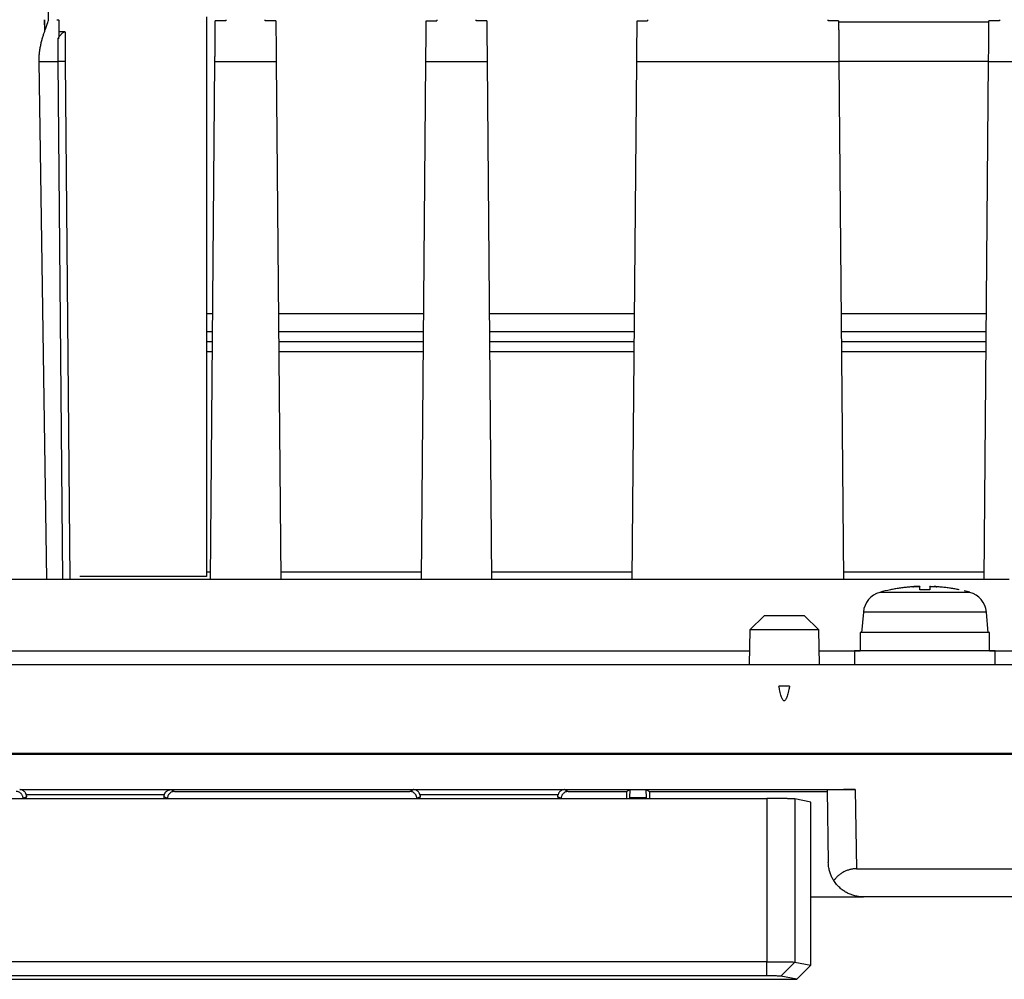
# Model space of a CAD drawing. Header units: millimetres. Extents: x 190.2 to 209.8, y 188.7 to 211.2.
# Tile 8 of 10: x 198.1 to 205.1, y 197.4 to 204.2. Entities that reach past the tile are written whole.
import ezdxf

# ---------------------------------------------------------------- set-up
doc = ezdxf.new("R2010")
doc.units = ezdxf.units.MM

msp = doc.modelspace()

# ---------------------------------------------------------------- linework, layer by layer
at = {"color": 7, "linetype": 'Continuous', "lineweight": 25}
for p, q in [((198.2668, 204.226), (198.2211, 206.8402)), ((198.2421, 204.1527), (198.24, 204.2299)), ((198.2421, 204.1527), (198.2421, 204.2299)), ((199.39, 204.2499), (199.39, 200.2699)), ((199.5287, 204.2223), (199.4537, 204.2223)), ((199.8843, 204.2223), (199.8093, 204.2223)), ((200.9537, 204.2223), (201.0287, 204.2223)), ((201.3843, 204.2223), (201.3093, 204.2223)), ((202.4537, 204.2223), (202.5267, 204.2223)), ((203.8863, 204.2223), (203.8123, 204.2223)), ((204.9556, 204.2121), (203.8864, 204.2121)), ((205.0297, 204.2223), (204.9557, 204.2223)), ((198.3856, 204.1426), (198.34, 204.1426)), ((198.3357, 204.0989), (198.344, 204.0989)), ((198.2562, 200.2499), (198.2006, 203.9325)), ((198.2006, 203.9325), (198.3369, 203.9325)), ((198.369, 200.2499), (198.3369, 203.9325)), ((198.3869, 203.9325), (198.419, 200.2499)), ((199.419, 200.2499), (199.4511, 203.9325)), ((199.4511, 203.9325), (199.8869, 203.9325)), ((199.8869, 203.9325), (199.919, 200.2499)), ((200.919, 200.2499), (200.9511, 203.9325)), ((200.9511, 203.9325), (201.3869, 203.9325)), ((201.3869, 203.9325), (201.419, 200.2499)), ((202.419, 200.2499), (202.4511, 203.9325)), ((202.4511, 203.9325), (203.8889, 203.9325)), ((203.8889, 203.9325), (203.921, 200.2499)), ((204.921, 200.2499), (204.9531, 203.9325)), ((204.9531, 203.9325), (205.3889, 203.9325)), ((199.39, 202.1399), (199.4355, 202.1399)), ((199.9025, 202.1399), (200.9355, 202.1399)), ((201.4025, 202.1399), (202.4355, 202.1399)), ((203.9045, 202.1399), (204.9375, 202.1399)), ((199.4344, 202.0099), (199.39, 202.0099)), ((200.9344, 202.0099), (199.9036, 202.0099)), ((202.4344, 202.0099), (201.4036, 202.0099)), ((204.9364, 202.0099), (203.9056, 202.0099)), ((199.39, 201.9399), (199.4337, 201.9399)), ((199.9043, 201.9399), (200.9337, 201.9399)), ((201.4043, 201.9399), (202.4337, 201.9399)), ((203.9063, 201.9399), (204.9357, 201.9399)), ((199.4331, 201.8678), (199.39, 201.8678)), ((200.9331, 201.8678), (199.9049, 201.8678)), ((202.4331, 201.8678), (201.4049, 201.8678)), ((204.9351, 201.8678), (203.9069, 201.8678)), ((199.39, 200.2699), (198.49, 200.2699)), ((199.39, 200.3029), (199.4195, 200.3029)), ((199.9185, 200.3029), (200.9195, 200.3029)), ((201.4185, 200.3029), (202.4195, 200.3029)), ((203.9205, 200.3029), (204.9215, 200.3029)), ((197.0183, 200.2499), (205.1, 200.2499)), ((203.3563, 199.99), (203.2544, 199.8899)), ((203.7456, 199.8899), (203.6437, 199.99)), ((204.0628, 200.016), (204.05, 199.8695)), ((204.95, 199.8695), (204.9372, 200.016)), ((203.2544, 199.8899), (203.25, 199.6399)), ((203.7456, 199.8899), (203.2544, 199.8899)), ((203.75, 199.6399), (203.7456, 199.8899)), ((204.04, 199.8702), (204.04, 199.7395)), ((204.96, 199.7395), (204.96, 199.8702)), ((196.7482, 199.7402), (203.2517, 199.74)), ((203.7483, 199.7399), (204.04, 199.7399)), ((204, 199.7402), (204, 199.6399)), ((204.96, 199.7399), (205.8092, 199.7399)), ((205, 199.6399), (205, 199.7402)), ((207.3544, 199.6399), (192.6456, 199.6399)), ((192.4504, 199.0117), (207.5496, 199.0117)), ((207.0503, 199.003), (192.9497, 199.003)), ((198.0625, 198.7529), (199.1375, 198.7529)), ((199.1375, 198.7529), (200.8625, 198.7529)), ((199.1375, 198.7529), (199.1634, 198.74)), ((199.1634, 198.74), (200.8366, 198.74)), ((200.8366, 198.74), (200.8625, 198.7529)), ((200.8625, 198.7529), (201.9375, 198.7529)), ((201.9375, 198.7529), (202.4048, 198.7529)), ((201.9375, 198.7529), (201.9634, 198.74)), ((201.9634, 198.74), (202.379, 198.74)), ((202.379, 198.74), (202.4048, 198.7529)), ((202.379, 198.74), (202.379, 198.6899)), ((202.4021, 198.6952), (202.4048, 198.7529)), ((202.4048, 198.7529), (202.5152, 198.7529)), ((202.5152, 198.7529), (204.0041, 198.7529)), ((202.5152, 198.7529), (202.541, 198.74)), ((202.5152, 198.7529), (202.5179, 198.6952)), ((202.541, 198.74), (203.8044, 198.74)), ((202.541, 198.74), (202.541, 198.6899)), ((203.8042, 198.7512), (203.8132, 198.2355)), ((204.0041, 198.7529), (204.0139, 198.1898)), ((196.6232, 198.6899), (203.3768, 198.6899)), ((198.1099, 198.7016), (198.0866, 198.69)), ((198.0866, 198.6899), (198.0866, 198.69)), ((198.1083, 198.6909), (198.1063, 198.6899)), ((198.1083, 198.6909), (199.0917, 198.6909)), ((199.0912, 198.7157), (198.1088, 198.7157)), ((199.1134, 198.69), (199.0901, 198.7016)), ((199.0917, 198.6909), (199.0937, 198.6899)), ((199.1134, 198.69), (199.1134, 198.6899)), ((200.9099, 198.7016), (200.8866, 198.69)), ((200.8866, 198.6899), (200.8866, 198.69)), ((200.9083, 198.6909), (200.9063, 198.6899)), ((200.9083, 198.6909), (201.8917, 198.6909)), ((201.8912, 198.7157), (200.9088, 198.7157)), ((201.9134, 198.69), (201.8901, 198.7016)), ((201.8937, 198.6899), (201.8917, 198.6909)), ((201.9134, 198.69), (201.9134, 198.6899)), ((202.5179, 198.6952), (202.4021, 198.6952)), ((203.3768, 198.6899), (203.3768, 197.528)), ((203.576, 198.6867), (203.576, 197.5264)), ((203.69, 198.6639), (203.576, 198.6867)), ((203.6895, 197.9899), (203.69, 198.6639)), ((204.0139, 198.1898), (207.0361, 198.1898)), ((203.6895, 197.5037), (203.6895, 197.9899)), ((203.6895, 197.9899), (204.0631, 197.9899)), ((207.2325, 197.9899), (204.0631, 197.9899)), ((203.3768, 197.528), (196.6232, 197.528)), ((203.3768, 197.4278), (203.3768, 197.528)), ((203.576, 197.5264), (203.4762, 197.4262)), ((203.576, 197.5264), (203.6895, 197.5037)), ((203.5891, 197.4037), (203.6895, 197.5037)), ((196.4109, 197.4037), (203.5891, 197.4037)), ((203.3768, 197.4278), (196.6232, 197.4278)), ((203.5891, 197.4037), (203.4762, 197.4262))]:
    msp.add_line(p, q, dxfattribs=at)
at = {"color": 8, "linetype": 'Continuous', "lineweight": 25}
for p, q in [((203.8888, 203.9351), (204.9532, 203.9351)), ((204.9372, 200.016), (204.0628, 200.016))]:
    msp.add_line(p, q, dxfattribs=at)
at = {"color": 7, "linetype": 'Continuous', "lineweight": 25}
for centre, radius, start, end in [((198.3619, 202.5), 1.4327, 89.0002, 90.9998), ((204.2222, 200.0021), 0.16, 105.50985, 175), ((204.5, 198.9999), 1.2, 101.76242, 105.47435), ((204.5, 198.9999), 1.2, 74.53151, 76.54162), ((204.7778, 200.0021), 0.16, 5, 74.49185)]:
    msp.add_arc(centre, radius, start, end, dxfattribs=at)
for points, knots in [([(198.2421, 204.1527), (198.2499, 204.1739), (198.2616, 204.2057), (198.2673, 204.2239), (198.2664, 204.2256), (198.2662, 204.226)], [0, 0, 0, 0, 0.616284, 0.927749, 1, 1, 1, 1]), ([(198.3262, 204.2299), (198.3282, 204.2298), (198.3321, 204.2296), (198.3381, 204.2281), (198.342, 204.2263), (198.344, 204.2255)], [0, 0, 0, 0, 0.333617, 0.666625, 1, 1, 1, 1]), ([(198.344, 204.1106), (198.344, 204.1406), (198.344, 204.1663), (198.344, 204.2055), (198.344, 204.219), (198.344, 204.2255)], [0, 0, 0, 0, 0.5, 0.5, 1, 1, 1, 1]), ([(199.4511, 203.9325), (199.4512, 203.9379), (199.4513, 203.9488), (199.4514, 203.9649), (199.4516, 203.981), (199.4517, 203.9968), (199.4518, 204.0126), (199.4521, 204.0393), (199.4524, 204.0759), (199.4528, 204.1188), (199.4531, 204.1563), (199.4533, 204.1832), (199.4535, 204.2017), (199.4536, 204.2141), (199.4536, 204.2196), (199.4537, 204.2223)], [0, 0, 0, 0, 0.040677, 0.081122, 0.121455, 0.161795, 0.202262, 0.242974, 0.371446, 0.500049, 0.628519, 0.75712, 0.838212, 0.918852, 1, 1, 1, 1]), ([(199.8843, 204.2223), (199.8843, 204.221), (199.8844, 204.2185), (199.8844, 204.2135), (199.8845, 204.2078), (199.8845, 204.2013), (199.8846, 204.194), (199.8847, 204.18), (199.8849, 204.1563), (199.8852, 204.1188), (199.8856, 204.0759), (199.886, 204.0344), (199.8863, 203.997), (199.8866, 203.965), (199.8868, 203.9433), (199.8869, 203.9325)], [0, 0, 0, 0, 0.040676, 0.08112, 0.121451, 0.161789, 0.202255, 0.242967, 0.371436, 0.500038, 0.62851, 0.757113, 0.838207, 0.918849, 1, 1, 1, 1]), ([(200.9511, 203.9325), (200.9512, 203.9379), (200.9513, 203.9488), (200.9514, 203.9649), (200.9516, 203.981), (200.9517, 203.9968), (200.9518, 204.0126), (200.9521, 204.0393), (200.9524, 204.0759), (200.9528, 204.1188), (200.9531, 204.1563), (200.9533, 204.1832), (200.9535, 204.2017), (200.9536, 204.2141), (200.9536, 204.2196), (200.9537, 204.2223)], [0, 0, 0, 0, 0.040677, 0.081122, 0.121455, 0.161795, 0.202262, 0.242974, 0.371446, 0.500049, 0.628519, 0.75712, 0.838212, 0.918852, 1, 1, 1, 1]), ([(201.3843, 204.2223), (201.3843, 204.221), (201.3844, 204.2185), (201.3844, 204.2135), (201.3845, 204.2078), (201.3845, 204.2013), (201.3846, 204.194), (201.3847, 204.18), (201.3849, 204.1563), (201.3852, 204.1188), (201.3856, 204.0759), (201.386, 204.0344), (201.3863, 203.997), (201.3866, 203.965), (201.3868, 203.9433), (201.3869, 203.9325)], [0, 0, 0, 0, 0.040676, 0.08112, 0.121451, 0.161789, 0.202255, 0.242967, 0.371436, 0.500038, 0.62851, 0.757113, 0.838207, 0.918849, 1, 1, 1, 1]), ([(202.4511, 203.9325), (202.4512, 203.9379), (202.4513, 203.9488), (202.4514, 203.9649), (202.4516, 203.981), (202.4517, 203.9968), (202.4518, 204.0126), (202.4521, 204.0393), (202.4524, 204.0759), (202.4528, 204.1188), (202.4531, 204.1563), (202.4533, 204.1832), (202.4535, 204.2017), (202.4536, 204.2141), (202.4536, 204.2196), (202.4537, 204.2223)], [0, 0, 0, 0, 0.040677, 0.0811224, 0.121455, 0.1617947, 0.2022615, 0.242974, 0.3714462, 0.5000488, 0.6285195, 0.7571205, 0.838212, 0.9188518, 1, 1, 1, 1]), ([(203.8863, 204.2223), (203.8863, 204.221), (203.8864, 204.2185), (203.8864, 204.2135), (203.8865, 204.2078), (203.8865, 204.2013), (203.8866, 204.194), (203.8867, 204.18), (203.8869, 204.1563), (203.8872, 204.1188), (203.8876, 204.0759), (203.888, 204.0344), (203.8883, 203.997), (203.8886, 203.965), (203.8888, 203.9433), (203.8889, 203.9325)], [0, 0, 0, 0, 0.040676, 0.08112, 0.121451, 0.161789, 0.202255, 0.242967, 0.371436, 0.500038, 0.62851, 0.757113, 0.838207, 0.918849, 1, 1, 1, 1]), ([(204.9531, 203.9325), (204.9532, 203.9379), (204.9533, 203.9488), (204.9534, 203.9649), (204.9536, 203.981), (204.9537, 203.9968), (204.9538, 204.0126), (204.9541, 204.0393), (204.9544, 204.0759), (204.9548, 204.1188), (204.9551, 204.1563), (204.9553, 204.1832), (204.9555, 204.2017), (204.9556, 204.2141), (204.9556, 204.2196), (204.9557, 204.2223)], [0, 0, 0, 0, 0.040677, 0.081122, 0.121455, 0.161795, 0.202262, 0.242974, 0.371446, 0.500049, 0.628519, 0.75712, 0.838212, 0.918852, 1, 1, 1, 1]), ([(198.2006, 203.9325), (198.2005, 203.9377), (198.2005, 203.9481), (198.201, 203.9636), (198.2019, 203.979), (198.2033, 203.9943), (198.2052, 204.0095), (198.2074, 204.0245), (198.2101, 204.0394), (198.2141, 204.0586), (198.2196, 204.0815), (198.2268, 204.1071), (198.2345, 204.1312), (198.2395, 204.1455), (198.2421, 204.1527)], [0, 0, 0, 0, 0.06192, 0.123538, 0.185077, 0.246755, 0.308793, 0.371404, 0.434795, 0.499166, 0.62324, 0.747246, 0.87243, 1, 1, 1, 1]), ([(198.344, 204.1102), (198.3459, 204.1127), (198.3494, 204.1172), (198.3541, 204.1227), (198.3594, 204.1283), (198.365, 204.1336), (198.3714, 204.1387), (198.3771, 204.1419), (198.3816, 204.1429), (198.3845, 204.1419), (198.3849, 204.1398), (198.3851, 204.1388)], [0, 0, 0, 0, 0.100546, 0.18373, 0.249552, 0.382058, 0.499016, 0.643115, 0.773898, 0.892398, 1, 1, 1, 1]), ([(198.3851, 204.1388), (198.3851, 204.1362), (198.3851, 204.1311), (198.3852, 204.1226), (198.3853, 204.1137), (198.3854, 204.1043), (198.3855, 204.0896), (198.3857, 204.0687), (198.3859, 204.0413), (198.3862, 204.0131), (198.3864, 203.9858), (198.3866, 203.9587), (198.3868, 203.9412), (198.3869, 203.9325)], [0, 0, 0, 0, 0.056062, 0.11165, 0.16693, 0.22207, 0.277238, 0.410649, 0.544152, 0.663755, 0.785106, 0.892491, 1, 1, 1, 1]), ([(204.8206, 200.1562), (204.8206, 200.1562), (204.6769, 200.1562), (204.3231, 200.1562), (204.1794, 200.1562), (204.1794, 200.1562)], [0, 0, 0, 0, 0.5, 0.5, 1, 1, 1, 1]), ([(204.415, 200.1963), (204.4041, 200.1955), (204.3824, 200.1938), (204.3501, 200.1901), (204.3181, 200.1856), (204.2864, 200.1804), (204.2654, 200.1762), (204.255, 200.1741)], [0, 0, 0, 0, 0.202466, 0.403699, 0.603699, 0.802466, 1, 1, 1, 1]), ([(204.465, 200.1963), (204.4649, 200.1965), (204.4647, 200.1968), (204.4631, 200.1972), (204.4606, 200.1975), (204.4572, 200.1976), (204.4529, 200.1977), (204.4479, 200.1977), (204.4421, 200.1976), (204.4358, 200.1975), (204.4291, 200.1972), (204.4221, 200.1968), (204.4174, 200.1965), (204.415, 200.1963)], [0, 0, 0, 0, 0.091023, 0.181977, 0.272879, 0.363743, 0.454583, 0.545417, 0.636257, 0.727121, 0.818023, 0.908977, 1, 1, 1, 1]), ([(204.415, 200.1963), (204.4174, 200.1965), (204.4221, 200.1968), (204.4291, 200.1972), (204.4358, 200.1975), (204.4421, 200.1976), (204.4479, 200.1977), (204.4529, 200.1977), (204.4572, 200.1976), (204.4606, 200.1975), (204.4631, 200.1972), (204.4647, 200.1968), (204.4649, 200.1965), (204.465, 200.1963)], [0, 0, 0, 0, 0.091023, 0.181977, 0.272879, 0.363743, 0.454583, 0.545417, 0.636257, 0.727121, 0.818023, 0.908977, 1, 1, 1, 1]), ([(204.535, 200.1963), (204.5351, 200.1965), (204.5353, 200.1968), (204.5369, 200.1972), (204.5394, 200.1975), (204.5428, 200.1976), (204.5471, 200.1977), (204.5521, 200.1977), (204.5579, 200.1976), (204.5642, 200.1975), (204.5709, 200.1972), (204.5779, 200.1968), (204.5826, 200.1965), (204.585, 200.1963)], [0, 0, 0, 0, 0.0910228, 0.1819774, 0.2728789, 0.3637425, 0.4545834, 0.5454166, 0.6362575, 0.7271211, 0.8180226, 0.9089772, 1, 1, 1, 1]), ([(204.5388, 200.1974), (204.5381, 200.1973), (204.5365, 200.1971), (204.5353, 200.1968), (204.5351, 200.1965), (204.535, 200.1963)], [0, 0, 0, 0, 0.333131, 0.666449, 1, 1, 1, 1]), ([(204.585, 200.1963), (204.5828, 200.1965), (204.5785, 200.1968), (204.572, 200.1971), (204.5679, 200.1973), (204.5659, 200.1974)], [0, 0, 0, 0, 0.3335511, 0.6668689, 1, 1, 1, 1]), ([(204.745, 200.1741), (204.7346, 200.1762), (204.7136, 200.1804), (204.6819, 200.1856), (204.6499, 200.1901), (204.6176, 200.1938), (204.5959, 200.1955), (204.585, 200.1963)], [0, 0, 0, 0, 0.197534, 0.396301, 0.596301, 0.797534, 1, 1, 1, 1]), ([(203.5, 199.9899), (203.4812, 199.9899), (203.4623, 199.9899), (203.4275, 199.9899), (203.4116, 199.9899), (203.3849, 199.9899), (203.3743, 199.9899), (203.3599, 199.9899), (203.3561, 199.9899), (203.3561, 199.9899)], [0, 0, 0, 0, 0.25, 0.25, 0.5, 0.5, 0.75, 0.75, 1, 1, 1, 1]), ([(203.6439, 199.9899), (203.6439, 199.9899), (203.6401, 199.9899), (203.6257, 199.9899), (203.6151, 199.9899), (203.5884, 199.9899), (203.5725, 199.9899), (203.5377, 199.9899), (203.5188, 199.9899), (203.5, 199.9899)], [0, 0, 0, 0, 0.25, 0.25, 0.5, 0.5, 0.75, 0.75, 1, 1, 1, 1]), ([(204.96, 199.8699), (204.96, 199.8699), (204.948, 199.8699), (204.9019, 199.8699), (204.8678, 199.8699), (204.7827, 199.8699), (204.7317, 199.8699), (204.6204, 199.8699), (204.5602, 199.8699), (204.4398, 199.8699), (204.3796, 199.8699), (204.2683, 199.8699), (204.2173, 199.8699), (204.1322, 199.8699), (204.0981, 199.8699), (204.052, 199.8699), (204.04, 199.8699), (204.04, 199.8699)], [0, 0, 0, 0, 0.125, 0.125, 0.25, 0.25, 0.375, 0.375, 0.5, 0.5, 0.625, 0.625, 0.75, 0.75, 0.875, 0.875, 1, 1, 1, 1]), ([(205, 199.7399), (205, 199.7399), (204.987, 199.7399), (204.9369, 199.7399), (204.8998, 199.7399), (204.8073, 199.7399), (204.7518, 199.7399), (204.6309, 199.7399), (204.5654, 199.7399), (204.4346, 199.7399), (204.3691, 199.7399), (204.2482, 199.7399), (204.1927, 199.7399), (204.1002, 199.7399), (204.0631, 199.7399), (204.013, 199.7399), (204, 199.7399), (204, 199.7399)], [0, 0, 0, 0, 0.125, 0.125, 0.25, 0.25, 0.375, 0.375, 0.5, 0.5, 0.625, 0.625, 0.75, 0.75, 0.875, 0.875, 1, 1, 1, 1]), ([(203.5378, 199.4899), (203.5363, 199.4817), (203.5335, 199.4664), (203.5288, 199.4451), (203.5241, 199.4271), (203.5195, 199.4124), (203.5149, 199.4008), (203.5102, 199.3924), (203.5056, 199.3869), (203.5, 199.3845), (203.4944, 199.3868), (203.4898, 199.3923), (203.4852, 199.4007), (203.4806, 199.4122), (203.4759, 199.427), (203.4712, 199.445), (203.4665, 199.4663), (203.4637, 199.4817), (203.4622, 199.4899)], [0, 0, 0, 0, 0.108945, 0.203948, 0.285112, 0.352605, 0.406724, 0.44805, 0.477926, 0.499902, 0.521734, 0.551434, 0.592641, 0.646717, 0.714253, 0.795544, 0.890758, 1, 1, 1, 1]), ([(198.0866, 198.69), (198.0865, 198.6921), (198.0864, 198.6962), (198.0851, 198.7024), (198.0828, 198.7096), (198.0787, 198.7176), (198.0722, 198.7255), (198.0643, 198.7321), (198.0554, 198.7366), (198.046, 198.7395), (198.0397, 198.7398), (198.0366, 198.74)], [0, 0, 0, 0, 0.0795914, 0.1592125, 0.2401144, 0.3685803, 0.5000445, 0.6285193, 0.7599927, 0.8792721, 1, 1, 1, 1]), ([(198.1088, 198.7157), (198.1084, 198.7174), (198.1075, 198.7207), (198.1055, 198.7256), (198.1026, 198.731), (198.0986, 198.7367), (198.0928, 198.7423), (198.0862, 198.7469), (198.0794, 198.75), (198.0732, 198.7518), (198.0679, 198.7527), (198.0642, 198.7529), (198.0625, 198.7529)], [0, 0, 0, 0, 0.119092, 0.233282, 0.342776, 0.502083, 0.642598, 0.7616, 0.859484, 0.911357, 0.957119, 1, 1, 1, 1]), ([(199.0912, 198.7157), (199.0918, 198.718), (199.093, 198.7224), (199.096, 198.7287), (199.0995, 198.734), (199.1034, 198.7386), (199.1078, 198.7426), (199.1127, 198.7461), (199.1185, 198.7491), (199.1245, 198.7513), (199.1309, 198.7526), (199.1354, 198.7528), (199.1375, 198.7529)], [0, 0, 0, 0, 0.163479, 0.309381, 0.437801, 0.548878, 0.642826, 0.73993, 0.822036, 0.890699, 0.948571, 1, 1, 1, 1]), ([(199.1634, 198.74), (199.1613, 198.7399), (199.1572, 198.7398), (199.151, 198.7385), (199.1438, 198.7362), (199.1358, 198.7321), (199.1279, 198.7256), (199.1213, 198.7177), (199.1168, 198.7088), (199.1139, 198.6994), (199.1136, 198.6931), (199.1134, 198.69)], [0, 0, 0, 0, 0.079603, 0.159236, 0.240148, 0.368625, 0.500093, 0.628564, 0.760026, 0.87929, 1, 1, 1, 1]), ([(200.8866, 198.69), (200.8865, 198.6921), (200.8864, 198.6962), (200.8851, 198.7024), (200.8828, 198.7096), (200.8787, 198.7176), (200.8722, 198.7255), (200.8643, 198.7321), (200.8554, 198.7366), (200.846, 198.7395), (200.8397, 198.7398), (200.8366, 198.74)], [0, 0, 0, 0, 0.0795914, 0.1592125, 0.2401144, 0.3685803, 0.5000445, 0.6285193, 0.7599927, 0.8792721, 1, 1, 1, 1]), ([(200.9088, 198.7157), (200.9084, 198.7174), (200.9075, 198.7207), (200.9055, 198.7256), (200.9026, 198.731), (200.8986, 198.7367), (200.8928, 198.7423), (200.8862, 198.7469), (200.8794, 198.75), (200.8732, 198.7518), (200.8679, 198.7527), (200.8642, 198.7529), (200.8625, 198.7529)], [0, 0, 0, 0, 0.119092, 0.233282, 0.342776, 0.502083, 0.642598, 0.7616, 0.859484, 0.911357, 0.957119, 1, 1, 1, 1]), ([(201.9375, 198.7529), (201.9362, 198.7529), (201.9335, 198.7528), (201.9296, 198.7523), (201.9257, 198.7515), (201.9203, 198.7499), (201.9138, 198.7469), (201.9072, 198.7423), (201.9014, 198.7367), (201.8968, 198.7302), (201.8932, 198.7231), (201.8919, 198.7182), (201.8912, 198.7157)], [0, 0, 0, 0, 0.031938, 0.065077, 0.100912, 0.140634, 0.237988, 0.357503, 0.497559, 0.657293, 0.822996, 1, 1, 1, 1]), ([(201.9634, 198.74), (201.9613, 198.7399), (201.9572, 198.7398), (201.951, 198.7385), (201.9438, 198.7362), (201.9358, 198.7321), (201.9279, 198.7256), (201.9213, 198.7177), (201.9168, 198.7088), (201.9139, 198.6994), (201.9136, 198.6931), (201.9134, 198.69)], [0, 0, 0, 0, 0.079603, 0.159236, 0.240148, 0.368625, 0.500093, 0.628564, 0.760026, 0.87929, 1, 1, 1, 1]), ([(204.0041, 198.7529), (203.9992, 198.7529), (203.9895, 198.7529), (203.975, 198.7529), (203.9608, 198.7529), (203.9468, 198.7528), (203.9332, 198.7528), (203.9201, 198.7527), (203.9074, 198.7527), (203.8952, 198.7526), (203.8837, 198.7526), (203.8728, 198.7525), (203.8601, 198.7524), (203.8461, 198.7522), (203.8319, 198.7521), (203.8201, 198.7519), (203.8112, 198.7516), (203.8053, 198.7514), (203.8045, 198.7512), (203.8042, 198.7512)], [0, 0, 0, 0, 0.046547, 0.092876, 0.138988, 0.184884, 0.230562, 0.276025, 0.321271, 0.366301, 0.411115, 0.455713, 0.500096, 0.577262, 0.656887, 0.738972, 0.82352, 0.910529, 1, 1, 1, 1]), ([(198.1083, 198.6909), (198.1084, 198.691), (198.1087, 198.6912), (198.109, 198.6926), (198.1093, 198.6948), (198.1096, 198.6977), (198.1098, 198.7003), (198.1099, 198.7016)], [0, 0, 0, 0, 0.200404, 0.400203, 0.599799, 0.799597, 1, 1, 1, 1]), ([(198.1088, 198.7157), (198.1091, 198.7141), (198.1098, 198.7107), (198.1101, 198.7059), (198.11, 198.7031), (198.1099, 198.7016)], [0, 0, 0, 0, 0.2922817, 0.6255067, 1, 1, 1, 1]), ([(199.0901, 198.7016), (199.09, 198.7031), (199.0899, 198.7059), (199.0902, 198.7107), (199.0909, 198.7141), (199.0912, 198.7157)], [0, 0, 0, 0, 0.3744933, 0.7077183, 1, 1, 1, 1]), ([(200.9083, 198.6909), (200.9084, 198.691), (200.9087, 198.6912), (200.909, 198.6926), (200.9093, 198.6948), (200.9096, 198.6977), (200.9098, 198.7003), (200.9099, 198.7016)], [0, 0, 0, 0, 0.200404, 0.400203, 0.599799, 0.799597, 1, 1, 1, 1]), ([(200.9088, 198.7157), (200.9091, 198.7141), (200.9098, 198.7107), (200.9101, 198.7059), (200.91, 198.7031), (200.9099, 198.7016)], [0, 0, 0, 0, 0.2922817, 0.6255067, 1, 1, 1, 1]), ([(201.8901, 198.7016), (201.89, 198.7031), (201.8899, 198.7059), (201.8902, 198.7107), (201.8909, 198.7141), (201.8912, 198.7157)], [0, 0, 0, 0, 0.3744933, 0.7077183, 1, 1, 1, 1]), ([(201.8901, 198.7016), (201.8902, 198.7003), (201.8904, 198.6977), (201.8907, 198.6948), (201.891, 198.6926), (201.8913, 198.6912), (201.8916, 198.691), (201.8917, 198.6909)], [0, 0, 0, 0, 0.200403, 0.400201, 0.599797, 0.799596, 1, 1, 1, 1]), ([(203.576, 198.6867), (203.5755, 198.6868), (203.5745, 198.6869), (203.5718, 198.6871), (203.5683, 198.6874), (203.564, 198.6876), (203.559, 198.6878), (203.5532, 198.688), (203.5468, 198.6882), (203.5399, 198.6883), (203.5324, 198.6885), (203.5245, 198.6887), (203.5162, 198.6888), (203.5076, 198.6889), (203.4986, 198.6891), (203.4895, 198.6892), (203.4801, 198.6893), (203.4706, 198.6894), (203.461, 198.6895), (203.4514, 198.6896), (203.4418, 198.6896), (203.4322, 198.6897), (203.4226, 198.6897), (203.4132, 198.6898), (203.4039, 198.6898), (203.3947, 198.6898), (203.3857, 198.6899), (203.3797, 198.6899), (203.3768, 198.6899)], [0, 0, 0, 0, 0.047166, 0.093635, 0.139408, 0.184485, 0.228865, 0.272549, 0.315537, 0.357828, 0.399423, 0.440322, 0.480524, 0.52003, 0.558839, 0.596953, 0.634369, 0.67109, 0.707114, 0.742442, 0.777074, 0.811009, 0.844248, 0.876791, 0.908638, 0.939788, 0.970242, 1, 1, 1, 1]), ([(203.8523, 198.1055), (203.85, 198.1092), (203.8454, 198.1168), (203.8391, 198.1286), (203.8332, 198.1414), (203.8278, 198.1549), (203.8219, 198.1732), (203.8154, 198.2), (203.814, 198.2223), (203.8132, 198.2355)], [0, 0, 0, 0, 0.089818, 0.184761, 0.284852, 0.390113, 0.50056, 0.705802, 1, 1, 1, 1]), ([(204.0139, 198.1898), (204.01, 198.1898), (204.0022, 198.1896), (203.9905, 198.1886), (203.9789, 198.1868), (203.9632, 198.1836), (203.9439, 198.1776), (203.9219, 198.1677), (203.9012, 198.1553), (203.8826, 198.1405), (203.8659, 198.1239), (203.8569, 198.1117), (203.8523, 198.1055)], [0, 0, 0, 0, 0.05538, 0.110737, 0.166459, 0.222924, 0.340998, 0.463553, 0.590998, 0.724406, 0.859438, 1, 1, 1, 1]), ([(204.0631, 197.9899), (204.0586, 197.9899), (204.0494, 197.9901), (204.0357, 197.9912), (204.022, 197.9931), (204.0084, 197.9958), (203.9948, 197.9992), (203.9814, 198.0034), (203.9683, 198.0084), (203.9553, 198.0141), (203.938, 198.0231), (203.9167, 198.0365), (203.8928, 198.056), (203.8705, 198.0791), (203.8585, 198.0965), (203.8523, 198.1055)], [0, 0, 0, 0, 0.04832, 0.09703, 0.146279, 0.196214, 0.246974, 0.298691, 0.351492, 0.405494, 0.460808, 0.579373, 0.708387, 0.848442, 1, 1, 1, 1]), ([(203.3768, 197.528), (203.3813, 197.528), (203.3904, 197.528), (203.4039, 197.5279), (203.4173, 197.5279), (203.4305, 197.5279), (203.4434, 197.5279), (203.4559, 197.5278), (203.4681, 197.5278), (203.4798, 197.5277), (203.491, 197.5277), (203.5017, 197.5276), (203.5147, 197.5275), (203.5293, 197.5273), (203.5442, 197.5272), (203.5565, 197.527), (203.5661, 197.5268), (203.573, 197.5266), (203.575, 197.5264), (203.576, 197.5264)], [0, 0, 0, 0, 0.046033, 0.091939, 0.137719, 0.183373, 0.228901, 0.274303, 0.319579, 0.364728, 0.409751, 0.454649, 0.49942, 0.582849, 0.666279, 0.749709, 0.833139, 0.916569, 1, 1, 1, 1]), ([(203.4762, 197.4262), (203.4759, 197.4263), (203.4752, 197.4264), (203.4731, 197.4265), (203.4702, 197.4267), (203.4652, 197.4269), (203.4571, 197.4271), (203.4445, 197.4274), (203.4297, 197.4276), (203.4131, 197.4277), (203.3952, 197.4278), (203.3829, 197.4278), (203.3768, 197.4278)], [0, 0, 0, 0, 0.062453, 0.124629, 0.187079, 0.250348, 0.375332, 0.500649, 0.62557, 0.750711, 0.87502, 1, 1, 1, 1])]:
    msp.add_open_spline(points, degree=3, knots=knots, dxfattribs=at)
for points in [[(199.5287, 204.2299), (199.5287, 204.2299), (199.5287, 204.2273), (199.5287, 204.2223)], [(199.8093, 204.2223), (199.8093, 204.2273), (199.8093, 204.2299), (199.8093, 204.2299)], [(201.0287, 204.2299), (201.0287, 204.2299), (201.0287, 204.2273), (201.0287, 204.2223)], [(201.3093, 204.2223), (201.3093, 204.2273), (201.3093, 204.2299), (201.3093, 204.2299)], [(202.5267, 204.2299), (202.5267, 204.2299), (202.5267, 204.2273), (202.5267, 204.2223)], [(203.8123, 204.2223), (203.8123, 204.2273), (203.8123, 204.2299), (203.8123, 204.2299)], [(205.0297, 204.2299), (205.0297, 204.2299), (205.0297, 204.2273), (205.0297, 204.2223)], [(198.3439, 204.1102), (198.3411, 204.1066), (198.3383, 204.1029), (198.3357, 204.0989)], [(198.3369, 203.9325), (198.3365, 203.9915), (198.3361, 204.0502), (198.3357, 204.0989)], [(204.255, 200.1741), (204.255, 200.1744), (204.255, 200.1746), (204.255, 200.1746)], [(204.465, 200.1741), (204.465, 200.1851), (204.465, 200.1925), (204.465, 200.1963)], [(204.535, 200.1741), (204.5233, 200.1743), (204.5, 200.1748), (204.4767, 200.1743), (204.465, 200.1741)], [(204.535, 200.1963), (204.535, 200.1925), (204.535, 200.1851), (204.535, 200.1741)], [(204.745, 200.1741), (204.745, 200.1744), (204.745, 200.1746), (204.745, 200.1746)], [(203.5378, 199.4899), (203.5127, 199.4899), (203.4873, 199.4899), (203.4622, 199.4899)], [(199.0917, 198.6909), (199.0911, 198.6911), (199.0906, 198.6947), (199.0901, 198.7016)]]:
    msp.add_open_spline(points, degree=3, dxfattribs=at)

doc.saveas('drawing.dxf')
